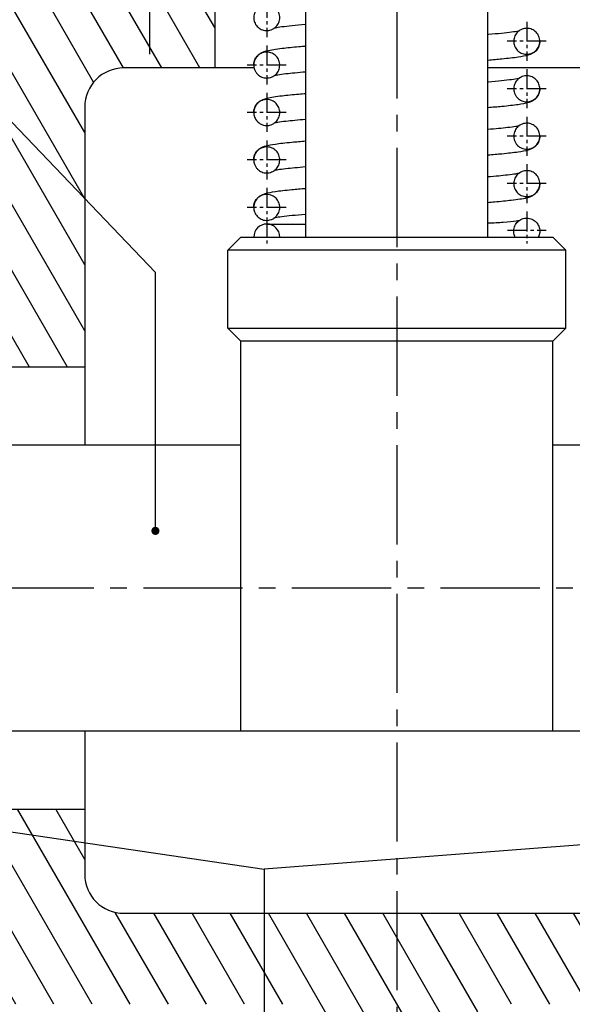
# Model space of a CAD drawing. Header units: millimetres. Extents: x 0 to 420, y 0 to 297.
# Tile 3 of 7: x 89 to 131, y 68 to 143. Entities that reach past the tile are written whole.
import ezdxf

# ---------------------------------------------------------------- set-up
doc = ezdxf.new("R2010")
doc.units = ezdxf.units.MM
doc.header["$LTSCALE"] = 0.4
doc.linetypes.add('CENTER2', pattern=[28.575, 19.05, -3.175, 3.175, -3.175])
for name, color, linetype in [('가는선', 1, 'Continuous'), ('외형선', 3, 'Continuous'), ('중심선', 1, 'CENTER2')]:
    doc.layers.add(name, color=color, linetype=linetype)
doc.styles.get("Standard").update_dxf_attribs({"font": 'isocp.shx', "bigfont": 'whgtxt.shx'})
doc.dimstyles.new('ISO-25', dxfattribs={"dimtxt": 2.5, "dimasz": 2.5, "dimexe": 1.25, "dimexo": 0.625, "dimtad": 1, "dimdec": 4, "dimtxsty": 'Standard', "dimcen": 2.5, "dimadec": 4, "dimazin": 2, "dimtfac": 1, "dimtdec": 4, "dimtmove": 0, "dimatfit": 3, "dimfxl": 0, "dimarcsym": 0})
pattern_1 = [(120, (0, -7.826), (-2.199705, -1.27), [])]

# ---------------------------------------------------------------- blocks, each defined once
blk = doc.blocks.new('*U4')
at = {"layer": '가는선'}
h = blk.add_hatch(dxfattribs=at)
h.set_pattern_fill('ANSI31', color=256, scale=0.8, angle=75)
h.set_pattern_definition(pattern_1)
edge = h.paths.add_edge_path()
edge.add_arc((96.741, 136.588), 3, 90, 180, ccw=False)
edge.add_line((96.741, 139.588), (103.741, 139.588))
edge.add_line((103.741, 139.588), (103.741, 154.588))
edge.add_line((103.741, 154.588), (100.741, 154.588))
edge.add_line((100.741, 154.588), (100.741, 147.617))
edge.add_line((100.741, 147.617), (100.362, 147.238))
edge.add_line((100.362, 147.238), (100.362, 145.931))
edge.add_line((100.362, 145.931), (100.362, 144.588))
edge.add_line((100.362, 144.588), (98.741, 143.652))
edge.add_line((98.741, 143.652), (97.12, 144.588))
edge.add_line((97.12, 144.588), (97.12, 147.238))
edge.add_line((97.12, 147.238), (96.741, 147.617))
edge.add_line((96.741, 147.617), (96.741, 154.588))
edge.add_line((96.741, 154.588), (92.741, 154.588))
edge.add_line((92.741, 154.588), (92.741, 152.588))
edge.add_arc((89.741, 152.588), 3, 270, 360, ccw=False)
edge.add_line((89.741, 149.588), (88.741, 149.588))
edge.add_arc((88.741, 146.588), 3, 90, 180)
edge.add_line((85.741, 146.588), (85.741, 134.588))
edge.add_arc((82.741, 134.588), 3, 270, 360, ccw=False)
edge.add_line((82.741, 131.588), (72.741, 131.588))
edge.add_line((72.741, 131.588), (72.741, 126.588))
edge.add_line((72.741, 126.588), (77.712, 126.588))
edge.add_line((77.712, 126.588), (79.741, 126.588))
edge.add_line((79.741, 126.588), (80.398, 126.209))
edge.add_line((80.398, 126.209), (81.741, 126.209))
edge.add_line((81.741, 126.209), (82.677, 124.588))
edge.add_line((82.677, 124.588), (81.741, 122.967))
edge.add_line((81.741, 122.967), (80.398, 122.967))
edge.add_line((80.398, 122.967), (79.741, 122.588))
edge.add_line((79.741, 122.588), (72.741, 122.588))
edge.add_line((72.741, 122.588), (72.741, 119.588))
edge.add_line((72.741, 119.588), (87.741, 119.588))
edge.add_line((87.741, 119.588), (87.741, 116.588))
edge.add_line((87.741, 116.588), (93.741, 116.588))
edge.add_line((93.741, 116.588), (93.741, 136.588))
h.paths.add_polyline_path([(79.741, 126.588), (77.712, 126.588), (78.091, 126.209), (79.741, 126.209)], flags=17)
h.paths.add_polyline_path([(79.741, 126.588), (79.741, 126.209), (80.398, 126.209)], flags=17)
h.paths.add_polyline_path([(79.741, 122.967), (78.091, 122.967), (77.712, 122.588), (79.741, 122.588)], flags=17)
h.paths.add_polyline_path([(80.398, 122.967), (79.741, 122.967), (79.741, 122.588)], flags=17)
h = blk.add_hatch(dxfattribs=at)
h.set_pattern_fill('ANSI31', color=256, scale=0.8, angle=75)
h.set_pattern_definition(pattern_1)
edge = h.paths.add_edge_path()
edge.add_spline(control_points=[(112.741, 63.011), (113.441, 63.151), (115.086, 63.364), (117.896, 63.116), (120.456, 61.93), (122.135, 62.097), (122.741, 62.232)], knot_values=[5.557115, 5.557115, 5.557115, 5.557115, 7.713533, 10.579661, 13.913756, 15.788698, 15.788698, 15.788698, 15.788698], degree=3, periodic=0)
edge.add_line((122.741, 62.232), (122.741, 64.588))
edge.add_arc((125.741, 64.588), 3, 90, 180, ccw=False)
edge.add_line((125.741, 67.588), (162.741, 67.588))
edge.add_line((162.741, 67.588), (162.741, 72.588))
edge.add_line((162.741, 72.588), (157.77, 72.588))
edge.add_line((157.77, 72.588), (155.741, 72.588))
edge.add_line((155.741, 72.588), (155.085, 72.967))
edge.add_line((155.085, 72.967), (153.741, 72.967))
edge.add_line((153.741, 72.967), (152.805, 74.588))
edge.add_line((152.805, 74.588), (153.741, 76.209))
edge.add_line((153.741, 76.209), (155.085, 76.209))
edge.add_line((155.085, 76.209), (155.741, 76.588))
edge.add_line((155.741, 76.588), (162.741, 76.588))
edge.add_line((162.741, 76.588), (162.741, 79.588))
edge.add_line((162.741, 79.588), (147.741, 79.588))
edge.add_line((147.741, 79.588), (147.741, 82.588))
edge.add_line((147.741, 82.588), (141.741, 82.588))
edge.add_line((141.741, 82.588), (141.741, 77.588))
edge.add_arc((138.741, 77.588), 3, 270, 360, ccw=False)
edge.add_line((138.741, 74.588), (96.741, 74.588))
edge.add_arc((96.741, 77.588), 3, 180, 270, ccw=False)
edge.add_line((93.741, 77.588), (93.741, 82.588))
edge.add_line((93.741, 82.588), (87.741, 82.588))
edge.add_line((87.741, 82.588), (87.741, 79.588))
edge.add_line((87.741, 79.588), (72.741, 79.588))
edge.add_line((72.741, 79.588), (72.741, 76.588))
edge.add_line((72.741, 76.588), (77.712, 76.588))
edge.add_line((77.712, 76.588), (79.741, 76.588))
edge.add_line((79.741, 76.588), (80.398, 76.209))
edge.add_line((80.398, 76.209), (81.741, 76.209))
edge.add_line((81.741, 76.209), (82.677, 74.588))
edge.add_line((82.677, 74.588), (81.741, 72.967))
edge.add_line((81.741, 72.967), (80.398, 72.967))
edge.add_line((80.398, 72.967), (79.741, 72.588))
edge.add_line((79.741, 72.588), (72.741, 72.588))
edge.add_line((72.741, 72.588), (72.741, 67.588))
edge.add_line((72.741, 67.588), (109.741, 67.588))
edge.add_arc((109.741, 64.588), 3, 0, 90, ccw=False)
edge.add_line((112.741, 64.588), (112.741, 63.011))
h.paths.add_polyline_path([(79.741, 72.967), (78.091, 72.967), (77.712, 72.588), (79.741, 72.588)], flags=17)
h.paths.add_polyline_path([(80.398, 72.967), (79.741, 72.967), (79.741, 72.588)], flags=17)
h.paths.add_polyline_path([(79.741, 76.588), (77.712, 76.588), (78.091, 76.209), (79.741, 76.209)], flags=17)
h.paths.add_polyline_path([(79.741, 76.588), (79.741, 76.209), (80.398, 76.209)], flags=17)
h.paths.add_polyline_path([(157.391, 72.967), (155.741, 72.967), (155.741, 72.588), (157.77, 72.588)], flags=17)
h.paths.add_polyline_path([(155.741, 72.967), (155.085, 72.967), (155.741, 72.588)], flags=17)
h.paths.add_polyline_path([(155.741, 76.588), (155.085, 76.209), (155.741, 76.209)], flags=17)
h.paths.add_polyline_path([(157.77, 76.588), (155.741, 76.588), (155.741, 76.209), (157.391, 76.209)], flags=17)
blk.add_line((152.526, 81.425), (107.552, 77.991))
at = {"layer": '외형선'}
for p, q in [((103.741, 154.588), (103.741, 139.588)), ((110.741, 126.588), (110.741, 145.288)), ((124.741, 126.588), (124.741, 145.288)), ((106.767, 139.588), (96.741, 139.588)), ((138.741, 139.588), (124.741, 139.588)), ((93.741, 136.588), (93.741, 110.588)), ((107.741, 127.588), (110.741, 127.588)), ((105.741, 126.588), (104.741, 125.588)), ((105.741, 126.588), (129.741, 126.588)), ((129.741, 126.588), (130.741, 125.588)), ((130.741, 125.588), (104.741, 125.588)), ((104.741, 119.588), (104.741, 125.588)), ((130.741, 119.588), (130.741, 125.588)), ((104.741, 119.588), (130.741, 119.588)), ((105.741, 118.588), (104.741, 119.588)), ((129.741, 118.588), (130.741, 119.588)), ((105.741, 88.588), (105.741, 118.588)), ((129.741, 118.588), (105.741, 118.588)), ((129.741, 88.588), (129.741, 118.588)), ((93.741, 116.588), (87.741, 116.588)), ((105.741, 110.588), (87.741, 110.588)), ((147.741, 110.588), (129.741, 110.588)), ((147.741, 88.588), (87.741, 88.588)), ((93.741, 88.588), (93.741, 77.588)), ((87.741, 82.588), (93.741, 82.588)), ((96.741, 74.588), (138.741, 74.588))]:
    blk.add_line(p, q, dxfattribs=at)
for centre, radius, start, end in [((96.741, 136.588), 3, 90, 180), ((107.741, 126.588), 1, 0, 180), ((96.741, 77.588), 3, 180, 270)]:
    blk.add_arc(centre, radius, start, end, dxfattribs=at)
for points, knots in [([(106.741, 143.463), (106.741, 143.474), (106.741, 143.485), (106.746, 143.626), (106.776, 143.754), (106.882, 143.992), (106.958, 144.099), (107.147, 144.278), (107.258, 144.349), (107.501, 144.443), (107.631, 144.466), (107.891, 144.461), (108.019, 144.433), (108.258, 144.329), (108.367, 144.254), (108.548, 144.068), (108.62, 143.958), (108.717, 143.716), (108.742, 143.587), (108.74, 143.327), (108.714, 143.198), (108.613, 142.958), (108.54, 142.848), (108.448, 142.756), (108.396, 142.704), (108.338, 142.658), (108.214, 142.579), (108.147, 142.547), (107.955, 142.478), (107.825, 142.458), (107.565, 142.47), (107.437, 142.502), (107.201, 142.612), (107.095, 142.689), (106.918, 142.88), (106.849, 142.992), (106.762, 143.226), (106.741, 143.344), (106.741, 143.463)], [-0.3939277, -0.3939277, -0.3939277, -0.3939277, -0.3906445, -0.3906445, -0.35158, -0.35158, -0.3125156, -0.3125156, -0.2734511, -0.2734511, -0.2343867, -0.2343867, -0.1953222, -0.1953222, -0.1562578, -0.1562578, -0.1171933, -0.1171933, -0.0781289, -0.0781289, -0.0390644, -0.0390644, 0, 0, 0, 0.022118, 0.022118, 0.0442359, 0.0442359, 0.0833004, 0.0833004, 0.1223648, 0.1223648, 0.1614293, 0.1614293, 0.2004937, 0.2004937, 0.2362749, 0.2362749, 0.2362749, 0.2362749]), ([(110.741, 142.924), (110.726, 142.922), (110.712, 142.921), (109.969, 142.86), (109.352, 142.798), (108.701, 142.713), (108.527, 142.686), (108.37, 142.656), (108.34, 142.65), (108.314, 142.644)], [2.4200017, 2.4200017, 2.4200017, 2.4200017, 2.4262593, 2.4262593, 2.740365, 2.740365, 2.8891447, 2.8891447, 2.9282975, 2.9282975, 2.9282975, 2.9282975]), ([(124.741, 142.179), (124.756, 142.18), (124.77, 142.181), (125.514, 142.243), (126.13, 142.304), (126.782, 142.389), (126.955, 142.416), (127.112, 142.446), (127.142, 142.453), (127.168, 142.458)], [2.4200017, 2.4200017, 2.4200017, 2.4200017, 2.4262593, 2.4262593, 2.740365, 2.740365, 2.8891447, 2.8891447, 2.9282975, 2.9282975, 2.9282975, 2.9282975]), ([(128.741, 141.639), (128.741, 141.637), (128.741, 141.635), (128.74, 141.502), (128.714, 141.373), (128.613, 141.133), (128.54, 141.024), (128.448, 140.932), (128.396, 140.88), (128.338, 140.834), (128.214, 140.755), (128.147, 140.722), (127.955, 140.654), (127.825, 140.634), (127.565, 140.646), (127.437, 140.677), (127.201, 140.787), (127.095, 140.865), (126.918, 141.056), (126.849, 141.168), (126.759, 141.412), (126.737, 141.542), (126.746, 141.802), (126.776, 141.93), (126.882, 142.168), (126.958, 142.275), (127.147, 142.454), (127.258, 142.524), (127.501, 142.618), (127.631, 142.641), (127.891, 142.636), (128.019, 142.608), (128.258, 142.505), (128.367, 142.43), (128.548, 142.243), (128.62, 142.133), (128.716, 141.894), (128.741, 141.767), (128.741, 141.639)], [-0.0787851, -0.0787851, -0.0787851, -0.0787851, -0.0781289, -0.0781289, -0.0390644, -0.0390644, 0, 0, 0, 0.022118, 0.022118, 0.0442359, 0.0442359, 0.0833004, 0.0833004, 0.1223648, 0.1223648, 0.1614293, 0.1614293, 0.2004937, 0.2004937, 0.2395582, 0.2395582, 0.2786226, 0.2786226, 0.317687, 0.317687, 0.3567515, 0.3567515, 0.3958159, 0.3958159, 0.4348804, 0.4348804, 0.4739448, 0.4739448, 0.5130093, 0.5130093, 0.5514175, 0.5514175, 0.5514175, 0.5514175]), ([(128.741, 141.639), (128.741, 141.511), (128.716, 141.382), (128.629, 141.156), (128.567, 141.056), (128.434, 140.895), (128.362, 140.832), (128.224, 140.732), (128.158, 140.696), (128.005, 140.623), (127.925, 140.596), (127.616, 140.502), (127.378, 140.46), (126.728, 140.365), (126.309, 140.317), (125.492, 140.238), (125.131, 140.207), (124.741, 140.176)], [0, 0, 0, 0, 0.0440229, 0.0440229, 0.0863404, 0.0863404, 0.128843, 0.128843, 0.1761265, 0.1761265, 0.2515343, 0.2515343, 0.4706772, 0.4706772, 0.7127039, 0.7127039, 0.8728928, 0.8728928, 0.8728928, 0.8728928]), ([(106.741, 139.815), (106.741, 139.827), (106.741, 139.84), (106.743, 139.89), (106.747, 139.928), (106.769, 140.078), (106.805, 140.188), (106.907, 140.388), (106.976, 140.478), (107.114, 140.618), (107.184, 140.67), (107.322, 140.758), (107.388, 140.79), (107.562, 140.863), (107.658, 140.89), (108.069, 140.994), (108.439, 141.049), (109.3, 141.15), (109.731, 141.192), (110.385, 141.249), (110.56, 141.263), (110.741, 141.278)], [0, 0, 0, 0, 0.0043458, 0.0043458, 0.0173965, 0.0173965, 0.0569143, 0.0569143, 0.0995714, 0.0995714, 0.1424754, 0.1424754, 0.1945249, 0.1945249, 0.2911574, 0.2911574, 0.5818943, 0.5818943, 0.7985764, 0.7985764, 0.8733184, 0.8733184, 0.8733184, 0.8733184]), ([(106.741, 139.815), (106.741, 139.83), (106.741, 139.845), (106.748, 139.991), (106.779, 140.118), (106.889, 140.354), (106.967, 140.461), (107.158, 140.637), (107.27, 140.706), (107.514, 140.797), (107.644, 140.818), (107.904, 140.81), (108.032, 140.78), (108.27, 140.673), (108.377, 140.597), (108.556, 140.408), (108.626, 140.297), (108.721, 140.055), (108.743, 139.925), (108.738, 139.665), (108.71, 139.536), (108.607, 139.297), (108.532, 139.189), (108.346, 139.007), (108.235, 138.936), (107.994, 138.838), (107.865, 138.814), (107.604, 138.815), (107.475, 138.842), (107.235, 138.942), (107.126, 139.015), (107.034, 139.107), (106.982, 139.16), (106.936, 139.217), (106.857, 139.342), (106.824, 139.408), (106.761, 139.586), (106.741, 139.7), (106.741, 139.815)], [-0.5515, -0.5515, -0.5515, -0.5515, -0.5469023, -0.5469023, -0.5078378, -0.5078378, -0.4687734, -0.4687734, -0.4297089, -0.4297089, -0.3906445, -0.3906445, -0.35158, -0.35158, -0.3125156, -0.3125156, -0.2734511, -0.2734511, -0.2343867, -0.2343867, -0.1953222, -0.1953222, -0.1562578, -0.1562578, -0.1171933, -0.1171933, -0.0781289, -0.0781289, -0.0390644, -0.0390644, 0, 0, 0, 0.022118, 0.022118, 0.0442359, 0.0442359, 0.0787026, 0.0787026, 0.0787026, 0.0787026]), ([(110.741, 139.275), (110.149, 139.226), (109.631, 139.177), (108.973, 139.101), (108.761, 139.073), (108.479, 139.028), (108.383, 139.01), (108.315, 138.996)], [2.4199003, 2.4199003, 2.4199003, 2.4199003, 2.6725627, 2.6725627, 2.823798, 2.823798, 2.9281522, 2.9281522, 2.9281522, 2.9281522]), ([(124.741, 138.53), (124.756, 138.531), (124.77, 138.532), (125.514, 138.594), (126.13, 138.655), (126.782, 138.74), (126.955, 138.767), (127.112, 138.797), (127.142, 138.804), (127.168, 138.81)], [2.4200017, 2.4200017, 2.4200017, 2.4200017, 2.4262593, 2.4262593, 2.740365, 2.740365, 2.8891447, 2.8891447, 2.9282975, 2.9282975, 2.9282975, 2.9282975]), ([(128.741, 137.99), (128.741, 137.984), (128.741, 137.977), (128.738, 137.84), (128.71, 137.712), (128.607, 137.473), (128.532, 137.365), (128.346, 137.183), (128.235, 137.111), (127.994, 137.014), (127.865, 136.989), (127.604, 136.991), (127.475, 137.017), (127.235, 137.118), (127.126, 137.191), (127.034, 137.283), (126.982, 137.335), (126.936, 137.393), (126.857, 137.518), (126.824, 137.584), (126.756, 137.776), (126.736, 137.906), (126.748, 138.166), (126.779, 138.294), (126.889, 138.53), (126.967, 138.636), (127.158, 138.813), (127.27, 138.882), (127.514, 138.973), (127.644, 138.994), (127.904, 138.985), (128.032, 138.956), (128.27, 138.849), (128.377, 138.773), (128.556, 138.584), (128.626, 138.473), (128.718, 138.236), (128.741, 138.114), (128.741, 137.99)], [-0.236356, -0.236356, -0.236356, -0.236356, -0.2343867, -0.2343867, -0.1953222, -0.1953222, -0.1562578, -0.1562578, -0.1171933, -0.1171933, -0.0781289, -0.0781289, -0.0390644, -0.0390644, 0, 0, 0, 0.022118, 0.022118, 0.0442359, 0.0442359, 0.0833004, 0.0833004, 0.1223648, 0.1223648, 0.1614293, 0.1614293, 0.2004937, 0.2004937, 0.2395582, 0.2395582, 0.2786226, 0.2786226, 0.317687, 0.317687, 0.3567515, 0.3567515, 0.3938466, 0.3938466, 0.3938466, 0.3938466]), ([(128.741, 137.99), (128.741, 137.862), (128.716, 137.733), (128.629, 137.507), (128.567, 137.407), (128.434, 137.246), (128.362, 137.183), (128.224, 137.083), (128.158, 137.048), (128.005, 136.974), (127.925, 136.947), (127.616, 136.853), (127.378, 136.811), (126.728, 136.716), (126.309, 136.668), (125.492, 136.59), (125.131, 136.558), (124.741, 136.527)], [0, 0, 0, 0, 0.0440229, 0.0440229, 0.0863404, 0.0863404, 0.128843, 0.128843, 0.1761265, 0.1761265, 0.2515343, 0.2515343, 0.4706772, 0.4706772, 0.7127039, 0.7127039, 0.8728928, 0.8728928, 0.8728928, 0.8728928]), ([(106.741, 136.166), (106.741, 136.178), (106.741, 136.191), (106.743, 136.242), (106.747, 136.279), (106.769, 136.43), (106.805, 136.539), (106.907, 136.739), (106.976, 136.829), (107.114, 136.969), (107.184, 137.022), (107.322, 137.109), (107.388, 137.141), (107.562, 137.214), (107.658, 137.242), (108.069, 137.346), (108.439, 137.4), (109.3, 137.501), (109.731, 137.543), (110.385, 137.6), (110.56, 137.615), (110.741, 137.629)], [0, 0, 0, 0, 0.0043458, 0.0043458, 0.0173965, 0.0173965, 0.0569143, 0.0569143, 0.0995714, 0.0995714, 0.1424754, 0.1424754, 0.1945249, 0.1945249, 0.2911574, 0.2911574, 0.5818943, 0.5818943, 0.7985764, 0.7985764, 0.8733184, 0.8733184, 0.8733184, 0.8733184]), ([(106.741, 136.166), (106.741, 136.177), (106.741, 136.188), (106.746, 136.329), (106.776, 136.457), (106.882, 136.694), (106.958, 136.802), (107.147, 136.981), (107.258, 137.051), (107.501, 137.145), (107.631, 137.168), (107.891, 137.163), (108.019, 137.135), (108.258, 137.031), (108.367, 136.957), (108.548, 136.77), (108.62, 136.66), (108.717, 136.419), (108.742, 136.289), (108.74, 136.029), (108.714, 135.9), (108.613, 135.66), (108.54, 135.551), (108.448, 135.459), (108.396, 135.407), (108.338, 135.36), (108.214, 135.281), (108.147, 135.249), (107.955, 135.18), (107.825, 135.161), (107.565, 135.173), (107.437, 135.204), (107.201, 135.314), (107.095, 135.391), (106.918, 135.583), (106.849, 135.695), (106.762, 135.928), (106.741, 136.047), (106.741, 136.166)], [-0.3939277, -0.3939277, -0.3939277, -0.3939277, -0.3906445, -0.3906445, -0.35158, -0.35158, -0.3125156, -0.3125156, -0.2734511, -0.2734511, -0.2343867, -0.2343867, -0.1953222, -0.1953222, -0.1562578, -0.1562578, -0.1171933, -0.1171933, -0.0781289, -0.0781289, -0.0390644, -0.0390644, 0, 0, 0, 0.022118, 0.022118, 0.0442359, 0.0442359, 0.0833004, 0.0833004, 0.1223648, 0.1223648, 0.1614293, 0.1614293, 0.2004937, 0.2004937, 0.2362749, 0.2362749, 0.2362749, 0.2362749]), ([(110.741, 135.626), (110.149, 135.577), (109.631, 135.528), (108.973, 135.453), (108.761, 135.424), (108.479, 135.38), (108.383, 135.361), (108.315, 135.347)], [2.4199003, 2.4199003, 2.4199003, 2.4199003, 2.6725627, 2.6725627, 2.823798, 2.823798, 2.9281522, 2.9281522, 2.9281522, 2.9281522]), ([(124.741, 134.881), (125.333, 134.93), (125.851, 134.979), (126.509, 135.055), (126.721, 135.083), (127.003, 135.128), (127.099, 135.146), (127.167, 135.16)], [2.4199003, 2.4199003, 2.4199003, 2.4199003, 2.6725627, 2.6725627, 2.823798, 2.823798, 2.9281522, 2.9281522, 2.9281522, 2.9281522]), ([(128.741, 134.341), (128.741, 134.335), (128.741, 134.328), (128.738, 134.192), (128.71, 134.063), (128.607, 133.824), (128.532, 133.716), (128.346, 133.534), (128.235, 133.462), (127.994, 133.365), (127.865, 133.341), (127.604, 133.342), (127.475, 133.369), (127.235, 133.469), (127.126, 133.542), (127.034, 133.634), (126.982, 133.686), (126.936, 133.744), (126.857, 133.869), (126.824, 133.935), (126.756, 134.127), (126.736, 134.257), (126.748, 134.517), (126.779, 134.645), (126.889, 134.881), (126.967, 134.987), (127.158, 135.164), (127.27, 135.233), (127.514, 135.324), (127.644, 135.345), (127.904, 135.337), (128.032, 135.307), (128.27, 135.2), (128.377, 135.124), (128.556, 134.935), (128.626, 134.824), (128.718, 134.588), (128.741, 134.465), (128.741, 134.341)], [-0.236356, -0.236356, -0.236356, -0.236356, -0.2343867, -0.2343867, -0.1953222, -0.1953222, -0.1562578, -0.1562578, -0.1171933, -0.1171933, -0.0781289, -0.0781289, -0.0390644, -0.0390644, 0, 0, 0, 0.022118, 0.022118, 0.0442359, 0.0442359, 0.0833004, 0.0833004, 0.1223648, 0.1223648, 0.1614293, 0.1614293, 0.2004937, 0.2004937, 0.2395582, 0.2395582, 0.2786226, 0.2786226, 0.317687, 0.317687, 0.3567515, 0.3567515, 0.3938466, 0.3938466, 0.3938466, 0.3938466]), ([(128.741, 134.341), (128.741, 134.214), (128.716, 134.084), (128.629, 133.858), (128.567, 133.759), (128.434, 133.597), (128.362, 133.535), (128.224, 133.435), (128.158, 133.399), (128.005, 133.325), (127.925, 133.298), (127.616, 133.204), (127.378, 133.163), (126.728, 133.067), (126.309, 133.019), (125.492, 132.941), (125.131, 132.909), (124.741, 132.878)], [0, 0, 0, 0, 0.0440229, 0.0440229, 0.0863404, 0.0863404, 0.128843, 0.128843, 0.1761265, 0.1761265, 0.2515343, 0.2515343, 0.4706772, 0.4706772, 0.7127039, 0.7127039, 0.8728928, 0.8728928, 0.8728928, 0.8728928]), ([(106.741, 132.517), (106.741, 132.645), (106.766, 132.774), (106.853, 133), (106.915, 133.1), (107.048, 133.261), (107.12, 133.324), (107.258, 133.424), (107.324, 133.46), (107.477, 133.533), (107.557, 133.56), (107.866, 133.654), (108.105, 133.696), (108.754, 133.791), (109.173, 133.839), (109.99, 133.918), (110.351, 133.949), (110.741, 133.98)], [0, 0, 0, 0, 0.0440229, 0.0440229, 0.0863404, 0.0863404, 0.128843, 0.128843, 0.1761265, 0.1761265, 0.2515343, 0.2515343, 0.4706772, 0.4706772, 0.7127039, 0.7127039, 0.8728928, 0.8728928, 0.8728928, 0.8728928]), ([(106.741, 132.517), (106.741, 132.532), (106.741, 132.548), (106.748, 132.693), (106.779, 132.821), (106.889, 133.057), (106.967, 133.163), (107.158, 133.34), (107.27, 133.409), (107.514, 133.5), (107.644, 133.521), (107.904, 133.512), (108.032, 133.483), (108.27, 133.376), (108.377, 133.3), (108.556, 133.111), (108.626, 133), (108.721, 132.757), (108.743, 132.628), (108.738, 132.367), (108.71, 132.239), (108.607, 132), (108.532, 131.892), (108.346, 131.71), (108.235, 131.638), (107.994, 131.541), (107.865, 131.516), (107.604, 131.518), (107.475, 131.544), (107.235, 131.645), (107.126, 131.718), (107.034, 131.81), (106.982, 131.862), (106.936, 131.92), (106.857, 132.044), (106.824, 132.111), (106.761, 132.288), (106.741, 132.402), (106.741, 132.517)], [-0.5515, -0.5515, -0.5515, -0.5515, -0.5469023, -0.5469023, -0.5078378, -0.5078378, -0.4687734, -0.4687734, -0.4297089, -0.4297089, -0.3906445, -0.3906445, -0.35158, -0.35158, -0.3125156, -0.3125156, -0.2734511, -0.2734511, -0.2343867, -0.2343867, -0.1953222, -0.1953222, -0.1562578, -0.1562578, -0.1171933, -0.1171933, -0.0781289, -0.0781289, -0.0390644, -0.0390644, 0, 0, 0, 0.022118, 0.022118, 0.0442359, 0.0442359, 0.0787026, 0.0787026, 0.0787026, 0.0787026]), ([(110.741, 131.977), (110.149, 131.928), (109.631, 131.88), (108.973, 131.804), (108.761, 131.776), (108.479, 131.731), (108.383, 131.713), (108.315, 131.698)], [2.4199003, 2.4199003, 2.4199003, 2.4199003, 2.6725627, 2.6725627, 2.823798, 2.823798, 2.9281522, 2.9281522, 2.9281522, 2.9281522]), ([(124.741, 131.232), (125.333, 131.281), (125.851, 131.33), (126.509, 131.406), (126.721, 131.434), (127.003, 131.479), (127.099, 131.497), (127.167, 131.512)], [2.4199003, 2.4199003, 2.4199003, 2.4199003, 2.6725627, 2.6725627, 2.823798, 2.823798, 2.9281522, 2.9281522, 2.9281522, 2.9281522]), ([(128.741, 130.693), (128.741, 130.69), (128.741, 130.688), (128.74, 130.556), (128.714, 130.427), (128.613, 130.187), (128.54, 130.078), (128.448, 129.986), (128.396, 129.933), (128.338, 129.887), (128.214, 129.808), (128.147, 129.776), (127.955, 129.707), (127.825, 129.688), (127.565, 129.7), (127.437, 129.731), (127.201, 129.841), (127.095, 129.918), (126.918, 130.11), (126.849, 130.222), (126.759, 130.466), (126.737, 130.595), (126.746, 130.856), (126.776, 130.984), (126.882, 131.221), (126.958, 131.328), (127.147, 131.508), (127.258, 131.578), (127.501, 131.672), (127.631, 131.695), (127.891, 131.69), (128.019, 131.662), (128.258, 131.558), (128.367, 131.484), (128.548, 131.297), (128.62, 131.187), (128.716, 130.947), (128.741, 130.821), (128.741, 130.693)], [-0.0787851, -0.0787851, -0.0787851, -0.0787851, -0.0781289, -0.0781289, -0.0390644, -0.0390644, 0, 0, 0, 0.022118, 0.022118, 0.0442359, 0.0442359, 0.0833004, 0.0833004, 0.1223648, 0.1223648, 0.1614293, 0.1614293, 0.2004937, 0.2004937, 0.2395582, 0.2395582, 0.2786226, 0.2786226, 0.317687, 0.317687, 0.3567515, 0.3567515, 0.3958159, 0.3958159, 0.4348804, 0.4348804, 0.4739448, 0.4739448, 0.5130093, 0.5130093, 0.5514175, 0.5514175, 0.5514175, 0.5514175]), ([(106.741, 128.868), (106.741, 128.996), (106.766, 129.125), (106.853, 129.351), (106.915, 129.451), (107.048, 129.612), (107.12, 129.675), (107.258, 129.775), (107.324, 129.811), (107.477, 129.884), (107.557, 129.912), (107.866, 130.005), (108.105, 130.047), (108.754, 130.142), (109.173, 130.19), (109.99, 130.269), (110.351, 130.3), (110.741, 130.332)], [0, 0, 0, 0, 0.0440229, 0.0440229, 0.0863404, 0.0863404, 0.128843, 0.128843, 0.1761265, 0.1761265, 0.2515343, 0.2515343, 0.4706772, 0.4706772, 0.7127039, 0.7127039, 0.8728928, 0.8728928, 0.8728928, 0.8728928]), ([(128.741, 130.693), (128.741, 130.68), (128.741, 130.667), (128.739, 130.617), (128.735, 130.579), (128.713, 130.429), (128.677, 130.319), (128.575, 130.119), (128.507, 130.029), (128.368, 129.889), (128.298, 129.837), (128.16, 129.749), (128.094, 129.718), (127.921, 129.645), (127.824, 129.617), (127.414, 129.513), (127.043, 129.459), (126.182, 129.358), (125.751, 129.315), (125.097, 129.258), (124.923, 129.244), (124.741, 129.229)], [0, 0, 0, 0, 0.0043458, 0.0043458, 0.0173965, 0.0173965, 0.0569143, 0.0569143, 0.0995714, 0.0995714, 0.1424754, 0.1424754, 0.1945249, 0.1945249, 0.2911574, 0.2911574, 0.5818943, 0.5818943, 0.7985764, 0.7985764, 0.8733184, 0.8733184, 0.8733184, 0.8733184]), ([(106.741, 128.868), (106.741, 128.879), (106.741, 128.89), (106.746, 129.031), (106.776, 129.159), (106.882, 129.397), (106.958, 129.504), (107.147, 129.683), (107.258, 129.754), (107.501, 129.848), (107.631, 129.871), (107.891, 129.866), (108.019, 129.838), (108.258, 129.734), (108.367, 129.659), (108.548, 129.473), (108.62, 129.363), (108.717, 129.121), (108.742, 128.992), (108.74, 128.731), (108.714, 128.603), (108.613, 128.362), (108.54, 128.253), (108.448, 128.161), (108.396, 128.109), (108.338, 128.063), (108.214, 127.984), (108.147, 127.952), (107.955, 127.883), (107.825, 127.863), (107.565, 127.875), (107.437, 127.907), (107.201, 128.016), (107.095, 128.094), (106.918, 128.285), (106.849, 128.397), (106.762, 128.631), (106.741, 128.749), (106.741, 128.868)], [-0.3939277, -0.3939277, -0.3939277, -0.3939277, -0.3906445, -0.3906445, -0.35158, -0.35158, -0.3125156, -0.3125156, -0.2734511, -0.2734511, -0.2343867, -0.2343867, -0.1953222, -0.1953222, -0.1562578, -0.1562578, -0.1171933, -0.1171933, -0.0781289, -0.0781289, -0.0390644, -0.0390644, 0, 0, 0, 0.022118, 0.022118, 0.0442359, 0.0442359, 0.0833004, 0.0833004, 0.1223648, 0.1223648, 0.1614293, 0.1614293, 0.2004937, 0.2004937, 0.2362749, 0.2362749, 0.2362749, 0.2362749]), ([(110.741, 128.329), (110.726, 128.327), (110.712, 128.326), (109.969, 128.265), (109.352, 128.203), (108.701, 128.118), (108.527, 128.091), (108.37, 128.061), (108.34, 128.055), (108.314, 128.049)], [2.4200017, 2.4200017, 2.4200017, 2.4200017, 2.4262593, 2.4262593, 2.740365, 2.740365, 2.8891447, 2.8891447, 2.9282975, 2.9282975, 2.9282975, 2.9282975]), ([(126.851, 126.588), (126.833, 126.622), (126.818, 126.658), (126.759, 126.817), (126.737, 126.947), (126.746, 127.207), (126.776, 127.335), (126.882, 127.572), (126.958, 127.68), (127.147, 127.859), (127.258, 127.929), (127.501, 128.023), (127.631, 128.046), (127.891, 128.041), (128.019, 128.013), (128.258, 127.91), (128.367, 127.835), (128.548, 127.648), (128.62, 127.538), (128.716, 127.299), (128.741, 127.172), (128.741, 127.044)], [-0.441435, -0.441435, -0.441435, -0.441435, -0.4297089, -0.4297089, -0.3906445, -0.3906445, -0.35158, -0.35158, -0.3125156, -0.3125156, -0.2734511, -0.2734511, -0.2343867, -0.2343867, -0.1953222, -0.1953222, -0.1562578, -0.1562578, -0.1171933, -0.1171933, -0.0787851, -0.0787851, -0.0787851, -0.0787851]), ([(124.741, 127.671), (125.186, 127.689), (125.587, 127.71), (126.339, 127.762), (126.675, 127.795), (127.023, 127.842), (127.112, 127.857), (127.177, 127.869)], [2.3389258, 2.3389258, 2.3389258, 2.3389258, 2.5275213, 2.5275213, 2.7489248, 2.7489248, 2.8479161, 2.8479161, 2.8479161, 2.8479161]), ([(128.741, 127.044), (128.741, 127.042), (128.741, 127.039), (128.74, 126.907), (128.714, 126.778), (128.654, 126.634), (128.643, 126.611), (128.631, 126.588)], [-0.07878515, -0.07878515, -0.07878515, -0.07878515, -0.07812889, -0.07812889, -0.03906445, -0.03906445, -0.03128919, -0.03128919, -0.03128919, -0.03128919]), ([(128.741, 127.044), (128.741, 126.916), (128.716, 126.787), (128.66, 126.643), (128.648, 126.615), (128.635, 126.588)], [0, 0, 0, 0, 0.04402293, 0.04402293, 0.05499209, 0.05499209, 0.05499209, 0.05499209])]:
    blk.add_open_spline(points, degree=3, knots=knots, dxfattribs=at)
at = {"layer": '중심선'}
for p, q in [((117.741, 190.588), (117.741, 28.588)), ((98.741, 140.652), (98.741, 164.588)), ((208.741, 99.588), (57.741, 99.588))]:
    blk.add_line(p, q, dxfattribs=at)
at = {"layer": '중심선', "ltscale": 0.2}
for p, q in [((107.741, 144.963), (107.741, 141.963)), ((127.741, 143.139), (127.741, 140.139)), ((129.241, 141.639), (126.241, 141.639)), ((107.741, 141.315), (107.741, 138.315)), ((109.241, 139.815), (106.241, 139.815)), ((127.741, 139.49), (127.741, 136.49)), ((129.241, 137.99), (126.241, 137.99)), ((107.741, 137.666), (107.741, 134.666)), ((109.241, 136.166), (106.241, 136.166)), ((127.741, 135.841), (127.741, 132.841)), ((107.741, 134.017), (107.741, 131.017)), ((129.241, 134.341), (126.241, 134.341)), ((109.241, 132.517), (106.241, 132.517)), ((127.741, 132.193), (127.741, 129.193)), ((107.741, 130.368), (107.741, 127.368)), ((129.241, 130.693), (126.241, 130.693)), ((109.241, 128.868), (106.241, 128.868)), ((107.741, 128.088), (107.741, 126.088)), ((127.741, 128.544), (127.741, 126.088)), ((126.245, 127.129), (129.237, 127.129))]:
    blk.add_line(p, q, dxfattribs=at)
for points in [[(99.182, 103.995), (99.182, 123.852), (76.891, 147.136)], [(84.06, 81.425), (107.552, 77.991), (107.552, 25.162)]]:
    blk.add_leader(points, dimstyle='ISO-25', override={"dimgap": 0.625, "dimtad": 0, "dimldrblk": 'DotSmall'})

msp = doc.modelspace()

# ---------------------------------------------------------------- block references
msp.add_blockref('*U4', (0, 0))

doc.saveas('drawing.dxf')
